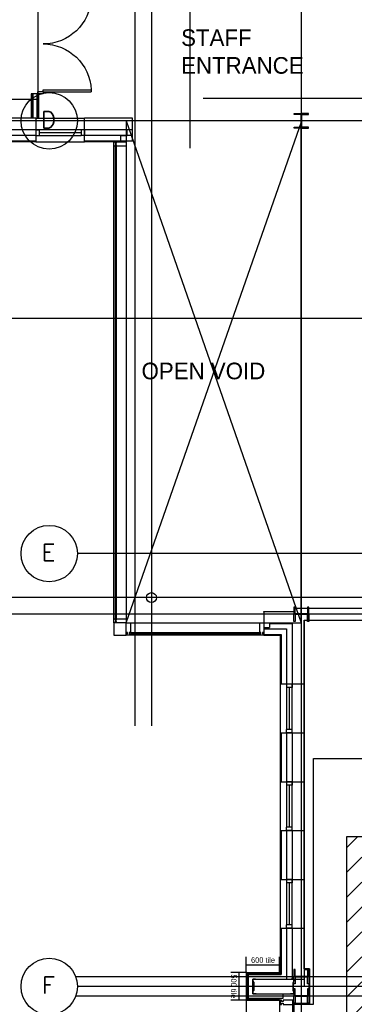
# Model space of a CAD drawing. Header units: millimetres. Extents: x -312551 to 250764, y -35891 to 59426.
# Tile 32 of 256: x -266299 to -260272, y 12487 to 30232. Entities that reach past the tile are written whole.
import ezdxf
from ezdxf.enums import TextEntityAlignment as Align

# ---------------------------------------------------------------- set-up
doc = ezdxf.new("R2010")
doc.units = ezdxf.units.MM
doc.header["$LTSCALE"] = 2.5
doc.layers.add('NF-BUBBLE', color=3, linetype='Continuous')
doc.layers.add('NF-Steel columns', color=6, linetype='Continuous')
doc.styles.add('ROMANS', font='romans.shx', dxfattribs={"width": 0.8})

# ---------------------------------------------------------------- blocks, each defined once
blk = doc.blocks.new('254')
at = {"layer": 'NF-Steel columns', "color": 2, "linetype": 'Continuous'}
for points in [[(4507, -25241), (4378, -25241), (4378, -25220), (4488, -25220, 0.414214), (4501, -25208), (4501, -25007, 0.414214), (4488, -24995), (4378, -24995), (4378, -24974), (4507, -24974)], [(4507, -25241), (4637, -25241), (4637, -25220), (4527, -25220, -0.414214), (4514, -25208), (4514, -25007, -0.414214), (4527, -24995), (4637, -24995), (4637, -24974), (4507, -24974)]]:
    blk.add_lwpolyline(points, format="xyb", dxfattribs=at)
blk = doc.blocks.new('1800door')
for p, q in [((-865, 0), (-865, 864)), ((-825, 864), (-865, 864)), ((-825, 0), (-825, 864)), ((825, 0), (825, 864)), ((825, 864), (865, 864)), ((865, 0), (865, 864)), ((-865, 0), (-900, 0)), ((-865, 0), (-865, -100)), ((-865, 0), (-825, 0)), ((865, 0), (825, 0)), ((865, 0), (865, -100)), ((865, 0), (900, 0)), ((900, 0), (900, -100)), ((-900, 0), (-900, -100)), ((-865, -100), (-900, -100)), ((865, -100), (900, -100))]:
    blk.add_line(p, q)
for centre, start, end in [((-865, 0), 0, 87.3495), ((865, 0), 92.6505, 180)]:
    blk.add_arc(centre, 865, start, end)
blk = doc.blocks.new('BUBBLEGRID')
at = {"layer": 'NF-BUBBLE'}
blk.add_circle((-678, 0), 678, dxfattribs=at)
at = {"layer": 'NF-BUBBLE', "color": 1, "style": 'ROMANS'}
blk.add_attdef('888', text='', height=400, dxfattribs=at).set_placement((-698, -173), align=Align.CENTER)

msp = doc.modelspace()

# ---------------------------------------------------------------- hatches: boundary and pattern name
at = {"ltscale": 500000}
h = msp.add_hatch(dxfattribs=at)
h.set_pattern_fill('ANSI31', color=8, scale=100, style=0)
h.set_pattern_definition([(45, (-395608.3, 0), (-224.5064, 224.5064), [])])
h.paths.add_polyline_path([(-260405.5, 15510.9), (-258505.5, 15510.9), (-255245.4, 15510.9), (-254725.5, 15510.9), (-254725.5, 12118.9), (-249525.5, 12118.9), (-249525.5, 5929.5), (-260405.5, 5929.5), (-260405.5, 11890.3)])

# ---------------------------------------------------------------- linework, layer by layer
at = {"color": 8}
for p, q in [((-261225.5, -27784), (-261225.5, 58409.3)), ((-263226.6, 27917.7, 0), (-263226.6, 46303.6, 0)), ((-265972.9, 31129.1), (-265972.9, 28794.1)), ((-264225.5, 30805.8), (-264225.5, 17507.5)), ((-263925.5, 30805.8), (-263925.5, 17507.5)), ((-265972.9, 28794.1), (-268665.5, 28794.1)), ((-266090.5, 28894.1), (-266090.5, 28459.5)), ((-265975.5, 28894.1), (-266090.5, 28894.1)), ((-266075.5, 28894.1), (-266075.5, 28459.5)), ((-266060.5, 28894.1), (-266060.5, 28459.5)), ((-265990.5, 28894.1), (-265990.5, 28459.5)), ((-265975.5, 28894.1), (-265975.5, 28459.5)), ((-265960.5, 28894.1), (-265960.5, 28459.5)), ((-265960.5, 28459.5), (-265960.5, 28894.1)), ((-252041.8, 28809.5), (-262992.1, 28809.5)), ((-231058.6, 28409.5), (-311086.5, 28409.5)), ((-266010.1, 28459.5), (-266890.1, 28459.5)), ((-266010.1, 28459.5), (-266010.1, 28029.5)), ((-266010.1, 28459.5), (-265130.1, 28459.5)), ((-264265.1, 28459.5), (-265130.1, 28459.5)), ((-265130.1, 28029.5), (-265130.1, 28459.5)), ((-264265.1, 28044.5), (-264265.1, 28459.5)), ((-261225.5, 28259.5), (-261225.5, 28494.5)), ((-266010.1, 28244.5), (-266890.1, 28244.5)), ((-266010.1, 28244.5), (-266010.1, 28144.5)), ((-266010.1, 28244.5), (-265950.1, 28244.5)), ((-265190.1, 28244.5), (-266010.1, 28244.5)), ((-265950.1, 28244.5), (-265950.1, 28144.5)), ((-265190.1, 28244.5), (-265190.1, 28144.5)), ((-265130.1, 28244.5), (-265190.1, 28244.5)), ((-264265.1, 28244.5), (-265130.1, 28244.5)), ((-265130.1, 28244.5), (-265130.1, 28144.5)), ((-265130.1, 28144.5), (-265130.1, 28244.5)), ((-265130.1, 28244.5), (-265130.1, 28144.5)), ((-264365.1, 28144.5), (-264365.1, 28244.5)), ((-266010.1, 28144.5), (-266890.1, 28144.5)), ((-266010.1, 28044.5), (-266890.1, 28044.5)), ((-266010.1, 28144.5), (-265950.1, 28144.5)), ((-266010.1, 28144.5), (-265190.1, 28144.5)), ((-265190.1, 28194.5), (-265950.1, 28194.5)), ((-265130.1, 28144.5), (-265190.1, 28144.5)), ((-264265.1, 28144.5), (-265130.1, 28144.5)), ((-264265.1, 28044.5), (-265130.1, 28044.5)), ((-264480.1, 28044.5), (-264480.1, 28144.5)), ((-264480.1, 28144.5), (-264365.1, 28144.5)), ((-266010.1, 28029.5), (-266890.1, 28029.5)), ((-266010.1, 28029.5), (-265130.1, 28029.5)), ((-264380.1, 28029.5), (-265130.1, 28029.5)), ((-264605.1, 19437.4), (-264605.1, 27954.5)), ((-264580.1, 27954.5), (-264580.1, 19437.4)), ((-264555.1, 19437.4), (-264555.1, 27954.5)), ((-264380.1, 27954.5), (-264380.1, 19362.4)), ((-252832.5, 24847), (-266747.4, 24847)), ((-231058.6, 20609.5), (-265258.2, 20609.5)), ((-231058.6, 20609.5), (-265258.2, 20609.5)), ((-252634.6, 19817), (-266872.1, 19817)), ((-261900.5, 19567.6), (-261900.5, 19152.6)), ((-261900.5, 19567.6), (-261358.9, 19567.6)), ((-261900.5, 19552.6), (-261900.5, 19567.6)), ((-261358.9, 19624.5), (-259970.5, 19624.5)), ((-252634.6, 19517), (-266872.1, 19517)), ((-264305.1, 19362.4), (-261975.5, 19362.6)), ((-261800.5, 19352.6), (-261800.5, 19277.6)), ((-261800.5, 19352.6), (-261390.5, 19352.6)), ((-261390.5, 19352.6), (-261390.5, 18258)), ((-261175.5, 19409.5), (-259970.5, 19409.5)), ((-261175.5, 19409.5), (-261175.5, 18258)), ((-264305.1, 19187.4), (-261975.5, 19187.6)), ((-261900.5, 19277.6), (-261800.5, 19277.6)), ((-261900.5, 19252.6), (-261490.5, 19252.6)), ((-261490.5, 19252.6), (-261490.5, 18258)), ((-261975.5, 19137.6), (-264380.1, 19137.4)), ((-261975.5, 19162.1), (-264305.1, 19162.1)), ((-261900.5, 19152.6), (-261590.5, 19152.6)), ((-261900.5, 19137.6), (-261605.5, 19137.6)), ((-261605.5, 19152.6), (-261605.5, 18258)), ((-261590.5, 19152.6), (-261590.5, 18258)), ((-261175.5, 18258), (-261605.5, 18258)), ((-261605.5, 18258), (-261605.5, 17378)), ((-261390.5, 18258), (-261490.5, 18258)), ((-261490.5, 18258), (-261490.5, 18198)), ((-261490.5, 18258), (-261490.5, 17438)), ((-261390.5, 18198), (-261490.5, 18198)), ((-261440.5, 17438), (-261440.5, 18198)), ((-261390.5, 18258), (-261390.5, 18198)), ((-261390.5, 17438), (-261390.5, 18258)), ((-261175.5, 18258), (-261175.5, 17378)), ((-261390.5, 17438), (-261490.5, 17438)), ((-261490.5, 17378), (-261490.5, 17438)), ((-261390.5, 17378), (-261390.5, 17438)), ((-261605.5, 17378), (-261175.5, 17378)), ((-261605.5, 17378), (-261605.5, 16498)), ((-261590.5, 17378), (-261590.5, 16498)), ((-261390.5, 17378), (-261490.5, 17378)), ((-261490.5, 17378), (-261390.5, 17378)), ((-261390.5, 17378), (-261490.5, 17378)), ((-261490.5, 17378), (-261490.5, 16498)), ((-261390.5, 17378), (-261390.5, 16498)), ((-261175.5, 17378), (-261175.5, 16498)), ((-261005.5, 12490.3), (-261005.5, 16920.3)), ((-261005.5, 16920.3), (-257905.5, 16920.3)), ((-261605.5, 16498), (-261175.5, 16498)), ((-261605.5, 16498), (-261605.5, 15618)), ((-261390.5, 16498), (-261490.5, 16498)), ((-261490.5, 16498), (-261490.5, 16438)), ((-261490.5, 16498), (-261490.5, 15678)), ((-261390.5, 16438), (-261490.5, 16438)), ((-261440.5, 15678), (-261440.5, 16438)), ((-261390.5, 16498), (-261390.5, 16438)), ((-261390.5, 15678), (-261390.5, 16498)), ((-261175.5, 16498), (-261175.5, 15618)), ((-261605.5, 15618), (-261175.5, 15618)), ((-261605.5, 15618), (-261605.5, 14738)), ((-261590.5, 15618), (-261590.5, 14738)), ((-261390.5, 15678), (-261490.5, 15678)), ((-261490.5, 15618), (-261490.5, 15678)), ((-261390.5, 15618), (-261490.5, 15618)), ((-261490.5, 15618), (-261390.5, 15618)), ((-261390.5, 15618), (-261490.5, 15618)), ((-261490.5, 15618), (-261490.5, 14738)), ((-261390.5, 15618), (-261390.5, 15678)), ((-261390.5, 15618), (-261390.5, 14738)), ((-261175.5, 15618), (-261175.5, 14738)), ((-261605.5, 14738), (-261175.5, 14738)), ((-261605.5, 14738), (-261605.5, 13858)), ((-261390.5, 14738), (-261490.5, 14738)), ((-261490.5, 14738), (-261490.5, 14678)), ((-261490.5, 14738), (-261490.5, 13918)), ((-261390.5, 14738), (-261390.5, 14678)), ((-261390.5, 13918), (-261390.5, 14738)), ((-261175.5, 14738), (-261175.5, 13858)), ((-261390.5, 14678), (-261490.5, 14678)), ((-261440.5, 13918), (-261440.5, 14678)), ((-261605.5, 13858), (-261175.5, 13858)), ((-261605.5, 13858), (-261605.5, 13022.5)), ((-261590.5, 13858), (-261590.5, 13022.5)), ((-261390.5, 13918), (-261490.5, 13918)), ((-261490.5, 13858), (-261490.5, 13918)), ((-261390.5, 13858), (-261490.5, 13858)), ((-261490.5, 13858), (-261390.5, 13858)), ((-261390.5, 13858), (-261490.5, 13858)), ((-261490.5, 13858), (-261490.5, 12942.5)), ((-261390.5, 13858), (-261390.5, 13918)), ((-261390.5, 13858), (-261390.5, 12942.5)), ((-261175.5, 13858), (-261175.5, 12816)), ((-262218.5, 13059.5), (-262218.5, 13343)), ((-261618.5, 13059.5), (-261618.5, 13343)), ((-262218.5, 13199.2), (-261618.5, 13199.2)), ((-231058.6, 12984.5), (-265289.3, 12984.5)), ((-262210.5, 13059.5), (-262498, 13059.5)), ((-262354.3, 13059.5), (-262354.3, 12559.5)), ((-262218.5, 13059.5), (-262218.5, 12559.5)), ((-262203.5, 13044.5), (-262218.5, 13059.5)), ((-262210.5, 13059.5), (-261618.5, 13059.5)), ((-262195.5, 13044.5), (-262210.5, 13059.5)), ((-262203.5, 13044.5), (-262203.5, 12574.5)), ((-262195.5, 13044.5), (-261618.5, 13044.5)), ((-262181.5, 13022.5), (-262181.5, 12596.5)), ((-262181.5, 13022.5), (-261590.5, 13022.5)), ((-261618.5, 13059.5), (-261618.5, 13044.5)), ((-261175.5, 13129.4), (-261077.2, 13129.4)), ((-261175.5, 13114.4), (-261092.2, 13114.4)), ((-261092.2, 13114.4), (-261092.2, 12505.3)), ((-261077.2, 13129.4), (-261077.2, 12490.3)), ((-231058.6, 12809.5), (-265258.2, 12809.5)), ((-262101.5, 12676.5), (-262101.5, 12942.5)), ((-262051.5, 12942.5), (-261175.5, 12942.5)), ((-255314, 12634.5), (-265289.3, 12634.5)), ((-262051.5, 12676.5), (-261408.9, 12676.5)), ((-261550.5, 12596.5), (-261550.5, 12676.5)), ((-262210.5, 12559.5), (-262498, 12559.5)), ((-262203.5, 12574.5), (-262218.5, 12559.5)), ((-262218.5, 12559.5), (-262218.5, 12276)), ((-262195.5, 12574.5), (-262210.5, 12559.5)), ((-262210.5, 12559.5), (-261618.5, 12559.5)), ((-262195.5, 12574.5), (-261618.5, 12574.5)), ((-262181.5, 12596.5), (-261550.5, 12596.5)), ((-261618.5, 12559.5), (-261618.5, 12574.5)), ((-261618.5, 12559.5), (-261618.5, 12574.5)), ((-261618.5, 12559.5), (-261618.5, 12276)), ((-261380.5, 5259.5), (-261380.5, 12559.5)), ((-261380.5, 5259.5), (-261380.5, 12559.5)), ((-261380.5, 12505.3), (-261092.2, 12505.3)), ((-261380.5, 12490.3), (-261077.2, 12490.3)), ((-261355.5, 5329.5), (-261355.5, 12490.3)), ((-261355.5, 12490.3), (-261005.5, 12490.3))]:
    msp.add_line(p, q, dxfattribs=at)
at = {"color": 8, "ltscale": 500000}
for p, q in [((-264380.1, 28409.5), (-261232, 19362.4)), ((-264380.1, 19362.4), (-261219, 28409.5))]:
    msp.add_line(p, q, dxfattribs=at)
for points in [[(-261232, 28409.5), (-264380.1, 28409.5), (-264380.1, 19362.4), (-261232, 19362.4)], [(-260405.5, 15510.9), (-258505.5, 15510.9), (-258505.5, 15510.9), (-255245.4, 15510.9), (-254725.5, 15510.9), (-254725.5, 12118.9), (-249525.5, 12118.9), (-249525.5, 5929.5), (-260405.5, 5929.5), (-260405.5, 11890.3), (-260405.5, 11890.3)]]:
    msp.add_lwpolyline(points, close=True, dxfattribs=at)
at = {"color": 8}
for points in [[(-264580.1, 28029.5), (-264580.1, 28007), (-264555.1, 28007), (-264555.1, 28029.5), (-264380.1, 28029.5), (-264380.1, 27954.5), (-264555.1, 27954.5), (-264555.1, 27977), (-264580.1, 27977), (-264580.1, 27954.5), (-264605.1, 27954.5), (-264605.1, 28029.5), (-264580.1, 28029.5)], [(-264580.1, 19437.4), (-264580.1, 19414.9), (-264555.1, 19414.9), (-264555.1, 19437.4), (-264380.1, 19437.4), (-264380.1, 19362.4), (-264555.1, 19362.4), (-264555.1, 19384.9), (-264580.1, 19384.9), (-264580.1, 19362.4), (-264605.1, 19362.4), (-264605.1, 19437.4), (-264580.1, 19437.4)], [(-264380.1, 19162.4), (-264357.6, 19162.4), (-264357.6, 19187.4), (-264380.1, 19187.4), (-264380.1, 19362.4), (-264305.1, 19362.4), (-264305.1, 19187.4), (-264327.6, 19187.4), (-264327.6, 19162.4), (-264305.1, 19162.4), (-264305.1, 19137.4), (-264380.1, 19137.4), (-264380.1, 19162.4)], [(-261975.5, 19162.6), (-261953, 19162.6), (-261953, 19187.6), (-261975.5, 19187.6), (-261975.5, 19362.6), (-261900.5, 19362.6), (-261900.5, 19187.6), (-261923, 19187.6), (-261923, 19162.6), (-261900.5, 19162.6), (-261900.5, 19137.6), (-261975.5, 19137.6), (-261975.5, 19162.6)], [(-261580.5, 12484.5), (-261580.5, 12507), (-261555.5, 12507), (-261555.5, 12484.5), (-261380.5, 12484.5), (-261380.5, 12559.5), (-261555.5, 12559.5), (-261555.5, 12537), (-261580.5, 12537), (-261580.5, 12559.5), (-261605.5, 12559.5), (-261605.5, 12484.5), (-261580.5, 12484.5)]]:
    msp.add_lwpolyline(points, dxfattribs=at)
at = {"color": 8, "ltscale": 500000}
for points in [[(-261175.5, 19409.5), (-261092.2, 19409.5), (-261092.2, 19624.5), (-259970.5, 19624.5), (-259970.5, 19624.5), (-258020.5, 19624.5), (-258020.5, 19333.6), (-254125.5, 19330.3), (-254125.5, 13244.5), (-254253, 13244.5), (-254253, 12374.5)], [(-261355.5, 5329.5), (-261355.5, 12490.3), (-261077.2, 12490.3), (-261077.2, 13129.4), (-261175.5, 13129.4), (-261175.5, 19409.5)], [(-261175.5, 19409.5), (-258020.5, 19409.5)]]:
    msp.add_lwpolyline(points, dxfattribs=at)
at = {"color": 8}
for points in [[(-264605.1, 19362.4), (-264605.1, 19137.4), (-264380.1, 19137.4), (-264380.1, 19362.4)], [(-262051.5, 12686.5), (-262051.5, 12676.5), (-262101.5, 12676.5), (-262101.5, 12716.5), (-262086.5, 12736.5), (-262086.5, 12882.5), (-262101.5, 12902.5), (-262101.5, 12942.5), (-262051.5, 12942.5), (-262051.5, 12932.5), (-262053.5, 12932.5), (-262053.5, 12940.5), (-262099.5, 12940.5), (-262099.5, 12903.1), (-262084.5, 12883.1), (-262084.5, 12735.8), (-262099.5, 12715.8), (-262099.5, 12678.5), (-262053.5, 12678.5), (-262053.5, 12686.5)], [(-261408.9, 12686.5), (-261408.9, 12676.5), (-261358.9, 12676.5), (-261358.9, 12716.5), (-261373.9, 12736.5), (-261373.9, 12882.5), (-261358.9, 12902.5), (-261358.9, 12942.5), (-261408.9, 12942.5), (-261408.9, 12932.5), (-261406.9, 12932.5), (-261406.9, 12940.5), (-261360.9, 12940.5), (-261360.9, 12903.1), (-261375.9, 12883.1), (-261375.9, 12735.8), (-261360.9, 12715.8), (-261360.9, 12678.5), (-261406.9, 12678.5), (-261406.9, 12686.5)]]:
    msp.add_lwpolyline(points, close=True, dxfattribs=at)
msp.add_circle((-263925.5, 19817), 90, dxfattribs=at)

# ---------------------------------------------------------------- block references
at = {"color": 8, "xscale": -1}
for name, p, rotation in [('1800door', (-265875.5, 29794.1), 270), ('254', (-286333, 17142), 90)]:
    msp.add_blockref(name, p, dxfattribs=dict(at, rotation=rotation))
at = {"color": 8, "xscale": 0.75, "yscale": 0.75, "zscale": 0.75}
for p, values in [((-265258.2, 28409.5), {'888': 'D'}), ((-265258.2, 20609.5), {'888': 'E'}), ((-265258.2, 12809.5), {'888': 'F'})]:
    msp.add_blockref('BUBBLEGRID', p, dxfattribs=at).add_auto_attribs(values)
at = {"color": 8}
msp.add_blockref('254', (-265733, 53517), dxfattribs=at)
at = {"color": 8, "rotation": 90}
for p in [(-286333, 15009.5), (-286333, 8477)]:
    msp.add_blockref('254', p, dxfattribs=at)

# ---------------------------------------------------------------- texts
at = {"color": 8}
msp.add_text('OPEN VOID', height=300, dxfattribs=at).set_placement((-264104.3, 23751.5))
at = {"color": 8, "attachment_point": 1}
for s, insert, char_height, width in [('STAFF ENTRANCE', (-263391.7, 30058.4), 300, 2089.638), ('600 tile', (-262131.9, 13334.4), 100, 1820.019)]:
    msp.add_mtext(s, dxfattribs=dict(at, insert=insert, char_height=char_height, width=width))
at = {"color": 8, "insert": (-262393.8, 13026.4), "char_height": 100, "width": 1820.019, "attachment_point": 1, "rotation": 270}
msp.add_mtext('500 tile', dxfattribs=at)

doc.saveas('drawing.dxf')
